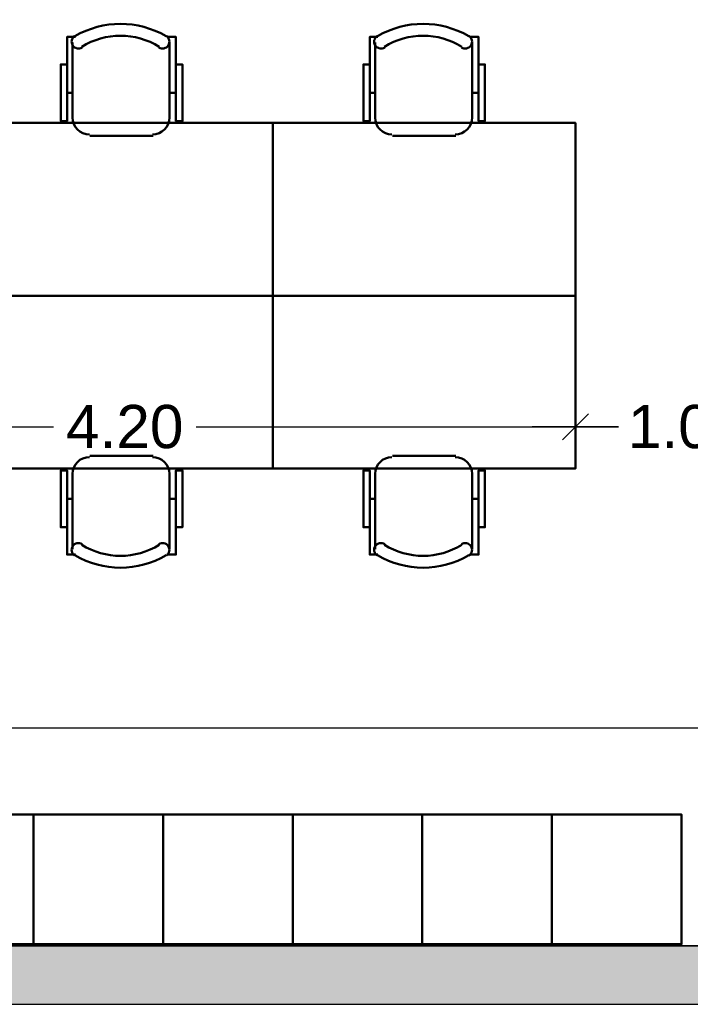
# Model space of a CAD drawing. Header units: metres. Extents: x -1 to 441, y -6 to 31.
# Tile 12 of 24: x 412.79 to 415.9, y 12.84 to 17.4. Entities that reach past the tile are written whole.
import ezdxf

# ---------------------------------------------------------------- set-up
doc = ezdxf.new("R2010")
doc.units = ezdxf.units.M
doc.header["$PDMODE"] = 65
doc.linetypes.add('CONTINUA', pattern=[0])
for name, color, linetype, lineweight in [('3D P4 MURS', 7, 'CONTINUA', 25), ('P4  SUPERFICI LLIURE', 7, 'CONTINUA', 25), ('P4 COTES', 7, 'CONTINUA', 25), ('P4 LOCAL', 7, 'CONTINUA', 25), ('P4 MOBLES', 7, 'CONTINUA', 25)]:
    doc.layers.add(name, color=color, linetype=linetype, lineweight=lineweight)
doc.styles.add('ARIAL', font='arial.ttf')
doc.dimstyles.new('DIMSTYLE_2', dxfattribs={"dimtxt": 0.2, "dimasz": 0.2, "dimexe": 0, "dimexo": 1e-06, "dimgap": 0.1, "dimtad": 0, "dimrnd": 0.005, "dimzin": 4, "dimdsep": 46, "dimtxsty": 'ARIAL', "dimblk1": 'ALL_ML_STRICH', "dimblk2": 'ALL_ML_STRICH', "dimsah": 1, "dimcen": 0, "dimse1": 1, "dimse2": 1, "dimclrd": 2, "dimclre": 2, "dimclrt": 2, "dimadec": 0, "dimazin": 0, "dimtfac": 1, "dimtdec": 0, "dimtix": 1, "dimtmove": 2, "dimatfit": 3, "dimfxl": 0, "dimtzin": 0, "dimlwd": 0, "dimlwe": 35, "dimarcsym": 0})
doc.dimstyles.new('DIMSTYLE_3', dxfattribs={"dimtxt": 0.2, "dimasz": 0.2, "dimexe": 0, "dimexo": 1e-06, "dimgap": 0.1, "dimtad": 0, "dimrnd": 0.005, "dimzin": 4, "dimdsep": 46, "dimtxsty": 'ARIAL', "dimblk1": 'ALL_ML_STRICH', "dimblk2": 'ALL_ML_STRICH', "dimsah": 1, "dimcen": 0, "dimse1": 1, "dimse2": 1, "dimclrd": 2, "dimclre": 2, "dimclrt": 2, "dimadec": 0, "dimazin": 0, "dimtfac": 1, "dimtdec": 0, "dimtix": 1, "dimtmove": 2, "dimatfit": 3, "dimfxl": 0, "dimtzin": 0, "dimlwd": 0, "dimlwe": 35, "dimarcsym": 0})

# ---------------------------------------------------------------- blocks, each defined once
blk = doc.blocks.new('OBJETO_COMPLEJO_12')
at = {"layer": 'P4 MOBLES', "color": 202, "linetype": 'CONTINUA', "lineweight": 50, "transparency": 33554687}
for p, q in [((413.0361, 16.9408), (413.0361, 17.2921)), ((413.4848, 17.2921), (413.4848, 16.9408)), ((413.0107, 17.0593), (413.0361, 17.0593)), ((413.5144, 17.0593), (413.4848, 17.0593)), ((413.4086, 16.8603), (413.1165, 16.8603))]:
    blk.add_line(p, q, dxfattribs=at)
for points in [[(413.0107, 17.1905), (412.9811, 17.1905), (412.9811, 16.9281), (413.0107, 16.9281), (413.0107, 17.3175), (413.0488, 17.3175)], [(413.0453, 17.3219), (413.0404, 17.3178), (413.0365, 17.313), (413.0336, 17.3076), (413.0318, 17.3018), (413.0312, 17.2958), (413.0317, 17.2898), (413.0335, 17.2838), (413.0364, 17.2781), (413.0404, 17.2732), (413.0452, 17.2692), (413.0506, 17.2663), (413.0563, 17.2645), (413.0624, 17.2638), (413.0684, 17.2643), (413.0744, 17.2659), (413.0801, 17.2688)], [(413.4353, 17.2688), (413.441, 17.2659), (413.447, 17.2643), (413.453, 17.2638), (413.4591, 17.2645), (413.4648, 17.2663), (413.4702, 17.2692), (413.475, 17.2732), (413.479, 17.2781), (413.4819, 17.2838), (413.4837, 17.2898), (413.4842, 17.2958), (413.4835, 17.3018), (413.4818, 17.3076), (413.4789, 17.313), (413.475, 17.3178), (413.4701, 17.3219)], [(413.5144, 17.1905), (413.5441, 17.1905), (413.5441, 16.9281), (413.5144, 16.9281), (413.5144, 17.3175), (413.4721, 17.3175)], [(413.0354, 16.9442), (413.037, 16.9284), (413.0416, 16.9137), (413.0488, 16.9004), (413.0584, 16.8888), (413.07, 16.8792), (413.0833, 16.872), (413.098, 16.8675), (413.1138, 16.8659)], [(413.4059, 16.8659), (413.4216, 16.8675), (413.4363, 16.872), (413.4496, 16.8792), (413.4612, 16.8888), (413.4708, 16.9004), (413.478, 16.9137), (413.4826, 16.9284), (413.4842, 16.9442)]]:
    blk.add_lwpolyline(points, dxfattribs=at)
blk.add_lwpolyline([(413.9632, 16.1195), (412.562, 16.1195), (412.562, 16.9196), (413.9632, 16.9196), (413.9632, 16.1195)], close=True, dxfattribs=at)
for centre, radius, start, end in [((413.2578, 16.9614), 0.4167, 59.5738, 120.4458), ((413.2578, 16.9826), 0.3405, 58.2581, 121.7649)]:
    blk.add_arc(centre, radius, start, end, dxfattribs=at)
blk = doc.blocks.new('OBJETO_COMPLEJO_13')
at = {"layer": 'P4 MOBLES', "color": 202, "linetype": 'CONTINUA', "lineweight": 50, "transparency": 33554687}
for p, q in [((413.4086, 15.3787), (413.1165, 15.3787)), ((413.0361, 15.2983), (413.0361, 14.9469)), ((413.4848, 14.9469), (413.4848, 15.2983)), ((413.0107, 15.1798), (413.0361, 15.1798)), ((413.5144, 15.1798), (413.4848, 15.1798))]:
    blk.add_line(p, q, dxfattribs=at)
blk.add_lwpolyline([(413.9632, 16.1195), (412.562, 16.1195), (412.562, 15.3195), (413.9632, 15.3195), (413.9632, 16.1195)], close=True, dxfattribs=at)
for points in [[(413.0354, 15.2949), (413.037, 15.3107), (413.0416, 15.3254), (413.0488, 15.3387), (413.0584, 15.3503), (413.07, 15.3598), (413.0833, 15.367), (413.098, 15.3716), (413.1138, 15.3732)], [(413.4059, 15.3732), (413.4216, 15.3716), (413.4363, 15.367), (413.4496, 15.3598), (413.4612, 15.3503), (413.4708, 15.3387), (413.478, 15.3254), (413.4826, 15.3107), (413.4842, 15.2949)], [(413.0107, 15.0485), (412.9811, 15.0485), (412.9811, 15.311), (413.0107, 15.311), (413.0107, 14.9215), (413.0488, 14.9215)], [(413.5144, 15.0485), (413.5441, 15.0485), (413.5441, 15.311), (413.5144, 15.311), (413.5144, 14.9215), (413.4721, 14.9215)], [(413.0453, 14.9171), (413.0404, 14.9212), (413.0365, 14.926), (413.0336, 14.9314), (413.0318, 14.9372), (413.0312, 14.9432), (413.0317, 14.9493), (413.0335, 14.9553), (413.0364, 14.9609), (413.0404, 14.9659), (413.0452, 14.9698), (413.0506, 14.9727), (413.0563, 14.9746), (413.0624, 14.9753), (413.0684, 14.9748), (413.0744, 14.9731), (413.0801, 14.9702)], [(413.4353, 14.9702), (413.441, 14.9731), (413.447, 14.9748), (413.453, 14.9753), (413.4591, 14.9746), (413.4648, 14.9727), (413.4702, 14.9698), (413.475, 14.9659), (413.479, 14.9609), (413.4819, 14.9553), (413.4837, 14.9493), (413.4842, 14.9432), (413.4835, 14.9372), (413.4818, 14.9314), (413.4789, 14.926), (413.475, 14.9212), (413.4701, 14.9171)]]:
    blk.add_lwpolyline(points, dxfattribs=at)
for centre, radius, start, end in [((413.2578, 15.2565), 0.3405, 238.2351, 301.7419), ((413.2578, 15.2777), 0.4167, 239.5542, 300.4262)]:
    blk.add_arc(centre, radius, start, end, dxfattribs=at)
blk = doc.blocks.new('OBJETO_COMPLEJO_14')
at = {"layer": 'P4 MOBLES', "color": 202, "linetype": 'CONTINUA', "lineweight": 50, "transparency": 33554687}
for p, q in [((414.4373, 16.9408), (414.4373, 17.2921)), ((414.886, 17.2921), (414.886, 16.9408)), ((414.4119, 17.0593), (414.4373, 17.0593)), ((414.9156, 17.0593), (414.886, 17.0593)), ((414.8098, 16.8603), (414.5177, 16.8603))]:
    blk.add_line(p, q, dxfattribs=at)
for points in [[(414.4119, 17.1905), (414.3822, 17.1905), (414.3822, 16.9281), (414.4119, 16.9281), (414.4119, 17.3175), (414.45, 17.3175)], [(414.4465, 17.3219), (414.4415, 17.3178), (414.4376, 17.313), (414.4348, 17.3076), (414.433, 17.3018), (414.4324, 17.2958), (414.4329, 17.2898), (414.4346, 17.2838), (414.4376, 17.2781), (414.4416, 17.2732), (414.4464, 17.2692), (414.4517, 17.2663), (414.4575, 17.2645), (414.4635, 17.2638), (414.4696, 17.2643), (414.4756, 17.2659), (414.4813, 17.2688)], [(414.8365, 17.2688), (414.8422, 17.2659), (414.8481, 17.2643), (414.8542, 17.2638), (414.8602, 17.2645), (414.866, 17.2663), (414.8714, 17.2692), (414.8761, 17.2732), (414.8802, 17.2781), (414.8831, 17.2838), (414.8848, 17.2898), (414.8854, 17.2958), (414.8847, 17.3018), (414.883, 17.3076), (414.8801, 17.313), (414.8762, 17.3178), (414.8713, 17.3219)], [(414.9156, 17.1905), (414.9453, 17.1905), (414.9453, 16.9281), (414.9156, 16.9281), (414.9156, 17.3175), (414.8733, 17.3175)], [(414.4366, 16.9442), (414.4382, 16.9284), (414.4428, 16.9137), (414.45, 16.9004), (414.4596, 16.8888), (414.4712, 16.8792), (414.4845, 16.872), (414.4992, 16.8675), (414.5149, 16.8659)], [(414.807, 16.8659), (414.8228, 16.8675), (414.8375, 16.872), (414.8508, 16.8792), (414.8624, 16.8888), (414.872, 16.9004), (414.8792, 16.9137), (414.8838, 16.9284), (414.8854, 16.9442)]]:
    blk.add_lwpolyline(points, dxfattribs=at)
blk.add_lwpolyline([(415.3643, 16.1195), (413.9632, 16.1195), (413.9632, 16.9196), (415.3643, 16.9196), (415.3643, 16.1195)], close=True, dxfattribs=at)
for centre, radius, start, end in [((414.659, 16.9614), 0.4167, 59.5738, 120.4458), ((414.659, 16.9826), 0.3405, 58.2581, 121.7649)]:
    blk.add_arc(centre, radius, start, end, dxfattribs=at)
blk = doc.blocks.new('OBJETO_COMPLEJO_15')
at = {"layer": 'P4 MOBLES', "color": 202, "linetype": 'CONTINUA', "lineweight": 50, "transparency": 33554687}
for p, q in [((414.8098, 15.3787), (414.5177, 15.3787)), ((414.4373, 15.2983), (414.4373, 14.9469)), ((414.886, 14.9469), (414.886, 15.2983)), ((414.4119, 15.1798), (414.4373, 15.1798)), ((414.9156, 15.1798), (414.886, 15.1798))]:
    blk.add_line(p, q, dxfattribs=at)
blk.add_lwpolyline([(415.3643, 16.1195), (413.9632, 16.1195), (413.9632, 15.3195), (415.3643, 15.3195), (415.3643, 16.1195)], close=True, dxfattribs=at)
for points in [[(414.4366, 15.2949), (414.4382, 15.3107), (414.4428, 15.3254), (414.45, 15.3387), (414.4596, 15.3503), (414.4712, 15.3598), (414.4845, 15.367), (414.4992, 15.3716), (414.5149, 15.3732)], [(414.807, 15.3732), (414.8228, 15.3716), (414.8375, 15.367), (414.8508, 15.3598), (414.8624, 15.3503), (414.872, 15.3387), (414.8792, 15.3254), (414.8838, 15.3107), (414.8854, 15.2949)], [(414.4119, 15.0485), (414.3822, 15.0485), (414.3822, 15.311), (414.4119, 15.311), (414.4119, 14.9215), (414.45, 14.9215)], [(414.9156, 15.0485), (414.9453, 15.0485), (414.9453, 15.311), (414.9156, 15.311), (414.9156, 14.9215), (414.8733, 14.9215)], [(414.4465, 14.9171), (414.4415, 14.9212), (414.4376, 14.926), (414.4348, 14.9314), (414.433, 14.9372), (414.4324, 14.9432), (414.4329, 14.9493), (414.4346, 14.9553), (414.4376, 14.9609), (414.4416, 14.9659), (414.4464, 14.9698), (414.4517, 14.9727), (414.4575, 14.9746), (414.4635, 14.9753), (414.4696, 14.9748), (414.4756, 14.9731), (414.4813, 14.9702)], [(414.8365, 14.9702), (414.8422, 14.9731), (414.8481, 14.9748), (414.8542, 14.9753), (414.8602, 14.9746), (414.866, 14.9727), (414.8714, 14.9698), (414.8761, 14.9659), (414.8802, 14.9609), (414.8831, 14.9553), (414.8848, 14.9493), (414.8854, 14.9432), (414.8847, 14.9372), (414.883, 14.9314), (414.8801, 14.926), (414.8762, 14.9212), (414.8713, 14.9171)]]:
    blk.add_lwpolyline(points, dxfattribs=at)
for centre, radius, start, end in [((414.659, 15.2565), 0.3405, 238.2351, 301.7419), ((414.659, 15.2777), 0.4167, 239.5542, 300.4262)]:
    blk.add_arc(centre, radius, start, end, dxfattribs=at)
blk = doc.blocks.new('ALL_ML_STRICH')
at = {"color": 0, "linetype": 'ByBlock', "lineweight": -2}
for p, q in [((0, -0.5), (0, 0.5)), ((-0.3, -0.3), (0.3, 0.3)), ((-1, 0), (0.5, 0))]:
    blk.add_line(p, q, dxfattribs=at)
blk = doc.blocks.new('*D55')
at = {"layer": 'DEFPOINTS', "color": 2, "linetype": 'CONTINUA', "lineweight": 35, "transparency": 33554687}
for p in [(398.297, 14.1206), (423.872, 13.8758), (398.297, 13.1195)]:
    blk.add_point(p, dxfattribs=at)
at = {"layer": 'P4 COTES', "color": 2, "linetype": 'CONTINUA', "lineweight": -2, "transparency": 33554687}
for p, q in [((398.297, 14.1206), (410.6911, 14.1206)), ((411.4911, 14.1206), (423.872, 14.1206))]:
    blk.add_line(p, q, dxfattribs=at)
at = {"layer": 'P4 COTES', "color": 2, "linetype": 'CONTINUA', "lineweight": 35, "transparency": 33554687, "xscale": 0.2, "yscale": 0.2, "zscale": 0.2, "rotation": 180}
blk.add_blockref('ALL_ML_STRICH', (398.297, 14.1206), dxfattribs=at)
at = {"layer": 'P4 COTES', "color": 2, "linetype": 'CONTINUA', "lineweight": 35, "transparency": 33554687, "xscale": 0.2, "yscale": 0.2, "zscale": 0.2}
blk.add_blockref('ALL_ML_STRICH', (423.872, 14.1206), dxfattribs=at)
at = {"layer": 'P4 COTES', "color": 2, "linetype": 'CONTINUA', "lineweight": 35, "transparency": 33554687, "insert": (411.0911, 14.1206), "char_height": 0.2, "width": 1, "attachment_point": 5, "style": 'ARIAL'}
blk.add_mtext('\\A1;{\\A1;{25.58\\H0.132000;\\S^ ;}}', dxfattribs=at)
blk = doc.blocks.new('*D61')
at = {"layer": 'DEFPOINTS', "color": 2, "linetype": 'CONTINUA', "lineweight": 35, "transparency": 33554687}
for p in [(411.1608, 15.8736), (415.3643, 15.8922), (411.1608, 15.513)]:
    blk.add_point(p, dxfattribs=at)
at = {"layer": 'P4 COTES', "color": 2, "linetype": 'CONTINUA', "lineweight": -2, "transparency": 33554687}
for p, q in [((411.1608, 15.513), (412.9474, 15.513)), ((413.6074, 15.513), (415.3643, 15.513))]:
    blk.add_line(p, q, dxfattribs=at)
at = {"layer": 'P4 COTES', "color": 2, "linetype": 'CONTINUA', "lineweight": 35, "transparency": 33554687, "xscale": 0.2, "yscale": 0.2, "zscale": 0.2, "rotation": 180}
blk.add_blockref('ALL_ML_STRICH', (411.1608, 15.513), dxfattribs=at)
at = {"layer": 'P4 COTES', "color": 2, "linetype": 'CONTINUA', "lineweight": 35, "transparency": 33554687, "xscale": 0.2, "yscale": 0.2, "zscale": 0.2}
blk.add_blockref('ALL_ML_STRICH', (415.3643, 15.513), dxfattribs=at)
at = {"layer": 'P4 COTES', "color": 2, "linetype": 'CONTINUA', "lineweight": 35, "transparency": 33554687, "insert": (413.2774, 15.513), "char_height": 0.2, "width": 0.8, "attachment_point": 5, "style": 'ARIAL'}
blk.add_mtext('\\A1;{\\A1;{4.20\\H0.132000;\\S^ ;}}', dxfattribs=at)
blk = doc.blocks.new('*D62')
at = {"layer": 'DEFPOINTS', "color": 2, "linetype": 'CONTINUA', "lineweight": 35, "transparency": 33554687}
for p in [(416.3643, 15.9108), (415.3643, 15.8922), (415.3643, 15.513)]:
    blk.add_point(p, dxfattribs=at)
at = {"layer": 'P4 COTES', "color": 2, "linetype": 'CONTINUA', "lineweight": -2, "transparency": 33554687}
for p, q in [((415.3643, 15.513), (415.5491, 15.513)), ((416.2091, 15.513), (416.3643, 15.513))]:
    blk.add_line(p, q, dxfattribs=at)
at = {"layer": 'P4 COTES', "color": 2, "linetype": 'CONTINUA', "lineweight": 35, "transparency": 33554687, "xscale": 0.2, "yscale": 0.2, "zscale": 0.2, "rotation": 180}
blk.add_blockref('ALL_ML_STRICH', (415.3643, 15.513), dxfattribs=at)
at = {"layer": 'P4 COTES', "color": 2, "linetype": 'CONTINUA', "lineweight": 35, "transparency": 33554687, "xscale": 0.2, "yscale": 0.2, "zscale": 0.2}
blk.add_blockref('ALL_ML_STRICH', (416.3643, 15.513), dxfattribs=at)
at = {"layer": 'P4 COTES', "color": 2, "linetype": 'CONTINUA', "lineweight": 35, "transparency": 33554687, "insert": (415.8791, 15.513), "char_height": 0.2, "width": 0.8, "attachment_point": 5, "style": 'ARIAL'}
blk.add_mtext('\\A1;{\\A1;{1.00\\H0.132000;\\S^ ;}}', dxfattribs=at)

msp = doc.modelspace()

# ---------------------------------------------------------------- hatches: boundary and pattern name
at = {"layer": '3D P4 MURS', "linetype": 'CONTINUA', "lineweight": 18, "true_color": 0xa0a0a0, "transparency": 33554687}
msp.add_hatch(color=253, dxfattribs=at).paths.add_polyline_path([(398.2417, 12.8406), (423.6575, 12.8406), (423.7134, 13.1106), (398.2952, 13.1106)])

# ---------------------------------------------------------------- linework, layer by layer
at = {"layer": '3D P4 MURS', "color": 7, "linetype": 'CONTINUA', "lineweight": 25, "transparency": 33554687}
for p, q in [((423.7134, 13.1106), (398.2952, 13.1106)), ((398.2417, 12.8406), (423.6575, 12.8406))]:
    msp.add_line(p, q, dxfattribs=at)
at = {"layer": 'P4  SUPERFICI LLIURE', "color": 7, "linetype": 'CONTINUA', "lineweight": 25, "transparency": 33554687}
for p, q in [((413.1195, 17.3545), (413.1581, 17.366)), ((413.1581, 17.366), (413.1976, 17.3737)), ((413.1976, 17.3737), (413.2376, 17.3776)), ((413.2376, 17.3776), (413.2778, 17.3776)), ((413.2778, 17.3776), (413.3179, 17.3737)), ((413.3179, 17.3737), (413.3573, 17.366)), ((413.3573, 17.366), (413.3959, 17.3545)), ((414.5207, 17.3545), (414.5593, 17.366)), ((414.5593, 17.366), (414.5987, 17.3737)), ((414.5987, 17.3737), (414.6388, 17.3776)), ((414.6388, 17.3776), (414.679, 17.3776)), ((414.679, 17.3776), (414.719, 17.3737)), ((414.719, 17.3737), (414.7585, 17.366)), ((414.7585, 17.366), (414.7971, 17.3545)), ((413.0107, 17.1905), (413.0107, 17.3175)), ((413.0107, 17.3175), (413.04, 17.3175)), ((413.0386, 17.3164), (413.0823, 17.3393)), ((413.04, 17.3175), (413.0386, 17.3164)), ((413.0823, 17.3393), (413.1195, 17.3545)), ((413.3959, 17.3545), (413.4332, 17.3394)), ((413.4332, 17.3394), (413.4764, 17.3167)), ((413.4764, 17.3167), (413.4754, 17.3175)), ((413.4754, 17.3175), (413.5144, 17.3175)), ((413.5144, 17.3175), (413.5144, 17.1905)), ((414.4119, 17.1905), (414.4119, 17.3175)), ((414.4119, 17.3175), (414.4411, 17.3175)), ((414.4398, 17.3164), (414.4834, 17.3393)), ((414.4411, 17.3175), (414.4398, 17.3164)), ((414.4834, 17.3393), (414.5207, 17.3545)), ((414.7971, 17.3545), (414.8343, 17.3394)), ((414.8343, 17.3394), (414.8776, 17.3167)), ((414.8776, 17.3167), (414.8766, 17.3175)), ((414.8766, 17.3175), (414.9156, 17.3175)), ((414.9156, 17.3175), (414.9156, 17.1905)), ((412.9811, 16.9196), (412.9811, 17.1905)), ((412.9811, 17.1905), (413.0107, 17.1905)), ((413.5144, 17.1905), (413.5441, 17.1905)), ((413.5441, 17.1905), (413.5441, 16.9196)), ((414.3822, 16.9196), (414.3822, 17.1905)), ((414.3822, 17.1905), (414.4119, 17.1905)), ((414.9156, 17.1905), (414.9453, 17.1905)), ((414.9453, 17.1905), (414.9453, 16.9196)), ((412.1429, 16.9196), (412.9811, 16.9196)), ((413.5441, 16.9196), (414.3822, 16.9196)), ((414.9453, 16.9196), (415.3643, 16.9196)), ((415.3643, 16.9196), (415.3643, 15.3195)), ((412.9811, 15.3195), (412.1429, 15.3195)), ((412.9811, 15.0485), (412.9811, 15.3195)), ((414.3822, 15.3195), (413.5441, 15.3195)), ((413.5441, 15.3195), (413.5441, 15.0485)), ((414.3822, 15.0485), (414.3822, 15.3195)), ((415.3643, 15.3195), (414.9453, 15.3195)), ((414.9453, 15.3195), (414.9453, 15.0485)), ((413.0107, 15.0485), (412.9811, 15.0485)), ((413.0107, 14.9215), (413.0107, 15.0485)), ((413.5441, 15.0485), (413.5144, 15.0485)), ((413.5144, 15.0485), (413.5144, 14.9215)), ((414.4119, 15.0485), (414.3822, 15.0485)), ((414.4119, 14.9215), (414.4119, 15.0485)), ((414.9453, 15.0485), (414.9156, 15.0485)), ((414.9156, 15.0485), (414.9156, 14.9215)), ((413.04, 14.9215), (413.0107, 14.9215)), ((413.0823, 14.8998), (413.0386, 14.9226)), ((413.0386, 14.9226), (413.04, 14.9215)), ((413.4764, 14.9224), (413.4332, 14.8997)), ((413.4754, 14.9215), (413.4764, 14.9224)), ((413.5144, 14.9215), (413.4754, 14.9215)), ((414.4411, 14.9215), (414.4119, 14.9215)), ((414.4834, 14.8998), (414.4398, 14.9226)), ((414.4398, 14.9226), (414.4411, 14.9215)), ((414.8776, 14.9224), (414.8343, 14.8997)), ((414.8766, 14.9215), (414.8776, 14.9224)), ((414.9156, 14.9215), (414.8766, 14.9215)), ((413.1195, 14.8846), (413.0823, 14.8998)), ((413.1581, 14.8731), (413.1195, 14.8846)), ((413.1976, 14.8654), (413.1581, 14.8731)), ((413.2376, 14.8615), (413.1976, 14.8654)), ((413.2778, 14.8615), (413.2376, 14.8615)), ((413.3179, 14.8653), (413.2778, 14.8615)), ((413.3573, 14.8731), (413.3179, 14.8653)), ((413.3959, 14.8845), (413.3573, 14.8731)), ((413.4332, 14.8997), (413.3959, 14.8845)), ((414.5207, 14.8846), (414.4834, 14.8998)), ((414.5593, 14.8731), (414.5207, 14.8846)), ((414.5987, 14.8654), (414.5593, 14.8731)), ((414.6388, 14.8615), (414.5987, 14.8654)), ((414.679, 14.8615), (414.6388, 14.8615)), ((414.719, 14.8653), (414.679, 14.8615)), ((414.7585, 14.8731), (414.719, 14.8653)), ((414.7971, 14.8845), (414.7585, 14.8731)), ((414.8343, 14.8997), (414.7971, 14.8845)), ((411.0553, 13.7195), (415.8553, 13.7195)), ((415.8553, 13.7195), (415.8553, 13.1106)), ((415.8553, 13.1106), (416.5153, 13.1106))]:
    msp.add_line(p, q, dxfattribs=at)
at = {"layer": 'P4 LOCAL', "color": 7, "linetype": 'CONTINUA', "lineweight": 25, "transparency": 33554687}
msp.add_line((398.2952, 13.1106), (423.7134, 13.1106), dxfattribs=at)
at = {"layer": 'P4 MOBLES', "color": 202, "linetype": 'CONTINUA', "lineweight": 50, "transparency": 33554687}
for points in [[(412.2553, 13.1195), (412.2553, 13.7195), (412.8553, 13.7195), (412.8553, 13.1195), (412.2553, 13.1195)], [(412.8553, 13.1195), (412.8553, 13.7195), (413.4553, 13.7195), (413.4553, 13.1195), (412.8553, 13.1195)], [(413.4553, 13.1195), (413.4553, 13.7195), (414.0553, 13.7195), (414.0553, 13.1195), (413.4553, 13.1195)], [(414.0553, 13.1195), (414.0553, 13.7195), (414.6553, 13.7195), (414.6553, 13.1195), (414.0553, 13.1195)], [(414.6553, 13.1195), (414.6553, 13.7195), (415.2553, 13.7195), (415.2553, 13.1195), (414.6553, 13.1195)], [(415.2553, 13.1195), (415.2553, 13.7195), (415.8553, 13.7195), (415.8553, 13.1195), (415.2553, 13.1195)]]:
    msp.add_lwpolyline(points, close=True, dxfattribs=at)

# ---------------------------------------------------------------- block references
for name in ['OBJETO_COMPLEJO_12', 'OBJETO_COMPLEJO_14', 'OBJETO_COMPLEJO_13', 'OBJETO_COMPLEJO_15']:
    msp.add_blockref(name, (0, 0), dxfattribs=at)

# ---------------------------------------------------------------- dimensions: what is measured, and where the dimension line sits
at = {"layer": 'P4 COTES', "color": 2, "linetype": 'CONTINUA', "lineweight": 35, "transparency": 33554687}
for base, p1, p2, dimstyle, picture, middle in [((416.3643, 15.513), (415.3643, 15.8922), (416.3643, 15.9108), 'DIMSTYLE_3', '*D62', (415.8791, 15.513)), ((415.3643, 15.513), (411.1608, 15.8736), (415.3643, 15.8922), 'DIMSTYLE_3', '*D61', (413.2774, 15.513)), ((423.87202, 14.12061), (398.29698, 13.11946), (423.87202, 13.87583), 'DIMSTYLE_2', '*D55', (411.09105, 14.12061))]:
    dim = msp.add_linear_dim(base=base, p1=p1, p2=p2, dimstyle=dimstyle, override={"dimpost": '<>', "dimclrd": 2, "dimclre": 2, "dimclrt": 2, "dimlwd": 0, "dimlwe": 35}, dxfattribs=at)
    dim.commit()
    dim.dimension.update_dxf_attribs({"geometry": picture, "text_midpoint": middle, "dimtype": 160})

doc.saveas('drawing.dxf')
